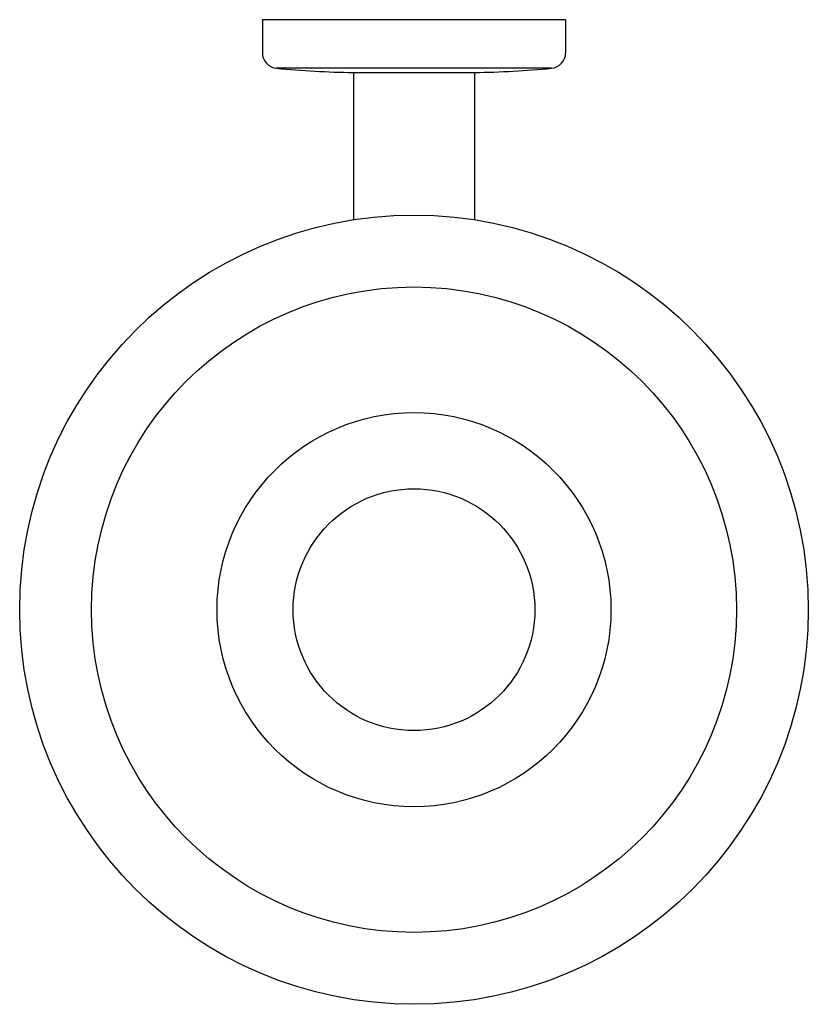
# Model space of a CAD drawing. Header units: millimetres. Extents: x 4051.328 to 4051.458, y 1801.957 to 1802.119.
import ezdxf

# ---------------------------------------------------------------- set-up
doc = ezdxf.new("R2010")
doc.units = ezdxf.units.MM
doc.layers.add('SANINDUSA', color=3, linetype='Continuous')

msp = doc.modelspace()

# ---------------------------------------------------------------- linework, layer by layer
at = {"layer": 'SANINDUSA'}
for p, q in [((4051.418181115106, 1802.118637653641), (4051.368287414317, 1802.118637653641)), ((4051.368287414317, 1802.118637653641), (4051.368287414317, 1802.113188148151)), ((4051.418181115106, 1802.118637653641), (4051.418181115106, 1802.113188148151)), ((4051.415873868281, 1802.110654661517), (4051.370594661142, 1802.110654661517)), ((4051.383255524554, 1802.109956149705), (4051.403213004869, 1802.109949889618)), ((4051.383255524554, 1802.109956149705), (4051.383255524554, 1802.085667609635)), ((4051.403213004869, 1802.109956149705), (4051.403213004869, 1802.085667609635))]:
    msp.add_line(p, q, dxfattribs=at)
for radius in [0.0648618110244, 0.05304423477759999, 0.0323942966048, 0.0198750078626]:
    msp.add_circle((4051.393234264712, 1802.021655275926), radius, dxfattribs=at)
for centre, radius, start, end in [((4051.370831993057, 1802.113188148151), 0.0025445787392, 180, 264.6482653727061), ((4051.415636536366, 1802.113188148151), 0.0025445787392, 275.3517346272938, 0), ((4051.386243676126, 1802.277705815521), 0.1677825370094, 264.6482653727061, 268.9795038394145), ((4051.400224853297, 1802.277705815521), 0.1677825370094, 271.0204961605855, 275.3517346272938)]:
    msp.add_arc(centre, radius, start, end, dxfattribs=at)

doc.saveas('drawing.dxf')
